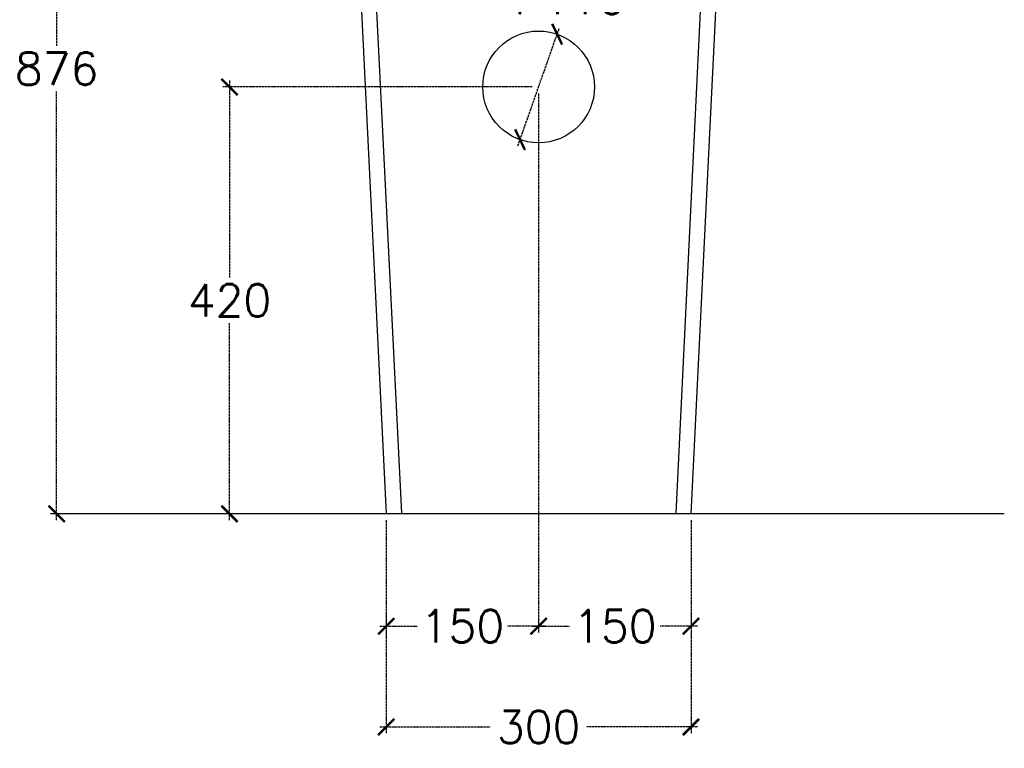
# Model space of a CAD drawing. Extents: x -11826 to -1759, y -5566 to -2206.
# Tile 10 of 13: x -4807 to -3838, y -4342 to -3626. Entities that reach past the tile are written whole.
import ezdxf

# ---------------------------------------------------------------- set-up
doc = ezdxf.new("R2010")
doc.units = 0
doc.header["$LTSCALE"] = 0.2
doc.linetypes.add('ACAD_ISO02W100', pattern=[15, 12, -3])
doc.layers.get('0').update_dxf_attribs({"linetype": 'CONTINUOUS'})
doc.layers.get('Defpoints').update_dxf_attribs({"linetype": 'CONTINUOUS'})
doc.styles.get("Standard").update_dxf_attribs({"font": 'simplex.shx'})
doc.dimstyles.new('Q_Dettagli', dxfattribs={"dimscale": 32, "dimtxt": 1, "dimasz": 0.5, "dimexe": 0.2, "dimexo": 0.2, "dimgap": 0.2, "dimtad": 0, "dimtih": 1, "dimtoh": 1, "dimzin": 9, "dimdsep": 46, "dimtxsty": 'Standard', "dimblk": 'ARCHTICK', "dimcen": 0.2, "dimdle": 0.2, "dimclrd": 42, "dimclre": 42, "dimclrt": 142, "dimadec": 0, "dimazin": 0, "dimtfac": 1, "dimtofl": 0, "dimtmove": 2, "dimatfit": 0, "dimfxl": 1, "dimtolj": 1, "dimtzin": 0, "dimarcsym": 0})

# ---------------------------------------------------------------- blocks, each defined once
blk = doc.blocks.new('_ArchTick')
at = {"color": 0, "linetype": 'ByBlock', "const_width": 0.15}
blk.add_lwpolyline([(-0.5, -0.5), (0.5, 0.5)], dxfattribs=at)
blk = doc.blocks.new('*D36')
at = {"color": 42, "linetype": 'ACAD_ISO02W100', "lineweight": -2, "transparency": 16777216}
for p, q in [((-4519.32, -3235.73), (-4776.74, -3235.73)), ((-4770.34, -3229.33), (-4770.34, -3651.33)), ((-4770.34, -4118.14), (-4770.34, -3696.13)), ((-4452.31, -4111.74), (-4776.74, -4111.74))]:
    blk.add_line(p, q, dxfattribs=at)
at = {"layer": 'Defpoints', "color": 0, "linetype": 'ACAD_ISO02W100', "transparency": 16777216}
for p in [(-4512.92, -3235.73), (-4770.34, -4111.74), (-4445.91, -4111.74)]:
    blk.add_point(p, dxfattribs=at)
at = {"color": 42, "linetype": 'ACAD_ISO02W100', "lineweight": -2, "transparency": 16777216, "xscale": 16, "yscale": 16, "zscale": 16}
for p, rotation in [((-4770.34, -3235.73), 90), ((-4770.34, -4111.74), 270)]:
    blk.add_blockref('_ArchTick', p, dxfattribs=dict(at, rotation=rotation))
at = {"color": 142, "linetype": 'ACAD_ISO02W100', "transparency": 16777216, "insert": (-4770.34, -3673.73), "char_height": 32, "attachment_point": 5}
blk.add_mtext('\\A1;876', dxfattribs=at)
blk = doc.blocks.new('*D40')
at = {"color": 42, "linetype": 'ACAD_ISO02W100', "lineweight": -2, "transparency": 16777216}
for p, q in [((-4445.91, -4199.28), (-4445.91, -4327.85)), ((-4145.91, -4199.28), (-4145.91, -4327.85)), ((-4452.31, -4321.45), (-4343.46, -4321.45)), ((-4139.51, -4321.45), (-4248.37, -4321.45))]:
    blk.add_line(p, q, dxfattribs=at)
at = {"layer": 'Defpoints', "color": 0, "linetype": 'ACAD_ISO02W100', "transparency": 16777216}
for p in [(-4445.91, -4192.88), (-4145.91, -4192.88), (-4145.91, -4321.45)]:
    blk.add_point(p, dxfattribs=at)
at = {"color": 42, "linetype": 'ACAD_ISO02W100', "lineweight": -2, "transparency": 16777216, "xscale": 16, "yscale": 16, "zscale": 16, "rotation": 180}
blk.add_blockref('_ArchTick', (-4445.91, -4321.45), dxfattribs=at)
at = {"color": 42, "linetype": 'ACAD_ISO02W100', "lineweight": -2, "transparency": 16777216, "xscale": 16, "yscale": 16, "zscale": 16}
blk.add_blockref('_ArchTick', (-4145.91, -4321.45), dxfattribs=at)
at = {"color": 142, "linetype": 'ACAD_ISO02W100', "transparency": 16777216, "insert": (-4295.91, -4321.45), "char_height": 32, "attachment_point": 5}
blk.add_mtext('\\A1;300', dxfattribs=at)
blk = doc.blocks.new('*D41')
at = {"color": 42, "linetype": 'ACAD_ISO02W100', "lineweight": -2, "transparency": 16777216}
for p, q in [((-4302.31, -3691.74), (-4606.58, -3691.74)), ((-4600.18, -3685.34), (-4600.18, -3879.34)), ((-4600.18, -4118.14), (-4600.18, -3924.14)), ((-4452.31, -4111.74), (-4606.58, -4111.74))]:
    blk.add_line(p, q, dxfattribs=at)
at = {"layer": 'Defpoints', "color": 0, "linetype": 'ACAD_ISO02W100', "transparency": 16777216}
for p in [(-4295.91, -3691.74), (-4600.18, -4111.74), (-4445.91, -4111.74)]:
    blk.add_point(p, dxfattribs=at)
at = {"color": 42, "linetype": 'ACAD_ISO02W100', "lineweight": -2, "transparency": 16777216, "xscale": 16, "yscale": 16, "zscale": 16}
for p, rotation in [((-4600.18, -3691.74), 90), ((-4600.18, -4111.74), 270)]:
    blk.add_blockref('_ArchTick', p, dxfattribs=dict(at, rotation=rotation))
at = {"color": 142, "linetype": 'ACAD_ISO02W100', "transparency": 16777216, "insert": (-4600.18, -3901.74), "char_height": 32, "attachment_point": 5}
blk.add_mtext('\\A1;420', dxfattribs=at)
blk = doc.blocks.new('*D42')
at = {"color": 42, "linetype": 'ACAD_ISO02W100', "lineweight": -2, "transparency": 16777216}
for p, q in [((-4295.91, -3698.14), (-4295.91, -4228.75)), ((-4445.91, -4118.14), (-4445.91, -4228.75)), ((-4452.31, -4222.35), (-4415.41, -4222.35)), ((-4289.51, -4222.35), (-4326.42, -4222.35))]:
    blk.add_line(p, q, dxfattribs=at)
at = {"layer": 'Defpoints', "color": 0, "linetype": 'ACAD_ISO02W100', "transparency": 16777216}
for p in [(-4295.91, -3691.74), (-4445.91, -4111.74), (-4295.91, -4222.35)]:
    blk.add_point(p, dxfattribs=at)
at = {"color": 42, "linetype": 'ACAD_ISO02W100', "lineweight": -2, "transparency": 16777216, "xscale": 16, "yscale": 16, "zscale": 16, "rotation": 180}
blk.add_blockref('_ArchTick', (-4445.91, -4222.35), dxfattribs=at)
at = {"color": 42, "linetype": 'ACAD_ISO02W100', "lineweight": -2, "transparency": 16777216, "xscale": 16, "yscale": 16, "zscale": 16}
blk.add_blockref('_ArchTick', (-4295.91, -4222.35), dxfattribs=at)
at = {"color": 142, "linetype": 'ACAD_ISO02W100', "transparency": 16777216, "insert": (-4370.91, -4222.35), "char_height": 32, "attachment_point": 5}
blk.add_mtext('\\A1;150', dxfattribs=at)
blk = doc.blocks.new('*D43')
at = {"color": 42, "linetype": 'ACAD_ISO02W100', "lineweight": -2, "transparency": 16777216}
for p, q in [((-4295.91, -3698.14), (-4295.91, -4228.64)), ((-4145.91, -4118.14), (-4145.91, -4228.64)), ((-4302.31, -4222.24), (-4265.41, -4222.24)), ((-4139.51, -4222.24), (-4176.42, -4222.24))]:
    blk.add_line(p, q, dxfattribs=at)
at = {"layer": 'Defpoints', "color": 0, "linetype": 'ACAD_ISO02W100', "transparency": 16777216}
for p in [(-4295.91, -3691.74), (-4145.91, -4111.74), (-4145.91, -4222.24)]:
    blk.add_point(p, dxfattribs=at)
at = {"color": 42, "linetype": 'ACAD_ISO02W100', "lineweight": -2, "transparency": 16777216, "xscale": 16, "yscale": 16, "zscale": 16, "rotation": 180}
blk.add_blockref('_ArchTick', (-4295.91, -4222.24), dxfattribs=at)
at = {"color": 42, "linetype": 'ACAD_ISO02W100', "lineweight": -2, "transparency": 16777216, "xscale": 16, "yscale": 16, "zscale": 16}
blk.add_blockref('_ArchTick', (-4145.91, -4222.24), dxfattribs=at)
at = {"color": 142, "linetype": 'ACAD_ISO02W100', "transparency": 16777216, "insert": (-4220.91, -4222.24), "char_height": 32, "attachment_point": 5}
blk.add_mtext('\\A1;150', dxfattribs=at)
blk = doc.blocks.new('*D44')
at = {"color": 42, "linetype": 'ACAD_ISO02W100', "lineweight": -2, "transparency": 16777216}
blk.add_line((-4316.29, -3749.65), (-4275.54, -3633.82), dxfattribs=at)
at = {"layer": 'Defpoints', "color": 0, "linetype": 'ACAD_ISO02W100', "transparency": 16777216}
for p in [(-4277.66, -3639.85), (-4314.17, -3743.62)]:
    blk.add_point(p, dxfattribs=at)
at = {"color": 42, "linetype": 'ACAD_ISO02W100', "lineweight": -2, "transparency": 16777216, "xscale": 16, "yscale": 16, "zscale": 16}
for p, rotation in [((-4277.66, -3639.85), 70.61542687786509), ((-4314.17, -3743.62), 250.6154268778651)]:
    blk.add_blockref('_ArchTick', p, dxfattribs=dict(at, rotation=rotation))
at = {"color": 142, "linetype": 'ACAD_ISO02W100', "transparency": 16777216, "insert": (-4265.04, -3603.99), "char_height": 32, "attachment_point": 5}
blk.add_mtext('\\A1;∅110', dxfattribs=at)

msp = doc.modelspace()

# ---------------------------------------------------------------- linework, layer by layer
at = {"color": 7}
for p, q in [((-4116.999, -3518.504), (-4145.915, -4111.735)), ((-4474.512, -3533.317), (-4445.915, -4111.735)), ((-4458.645, -3550.476), (-4430.933, -4110.995)), ((-4133.574, -3550.466), (-4160.897, -4111.005)), ((-4145.915, -4111.735), (-4445.915, -4111.735))]:
    msp.add_line(p, q, dxfattribs=at)
at = {"color": 2}
msp.add_line((-3837.523, -4111.735), (-4773.967, -4111.735), dxfattribs=at)
at = {"color": 7}
msp.add_circle((-4295.915, -3691.735), 55, dxfattribs=at)

# ---------------------------------------------------------------- dimensions: what is measured, and where the dimension line sits
at = {"color": 1, "linetype": 'ACAD_ISO02W100'}
for base, p1, picture, middle in [((-4770.338, -4111.735), (-4512.925, -3235.733), '*D36', (-4770.338, -3673.734)), ((-4600.178, -4111.735), (-4295.915, -3691.735), '*D41', (-4600.178, -3901.735))]:
    dim = msp.add_linear_dim(base=base, p1=p1, p2=(-4445.915, -4111.735), angle=90, dimstyle='Q_Dettagli', override={"dimdec": 0}, dxfattribs=at)
    dim.commit()
    dim.dimension.update_dxf_attribs({"geometry": picture, "text_midpoint": middle})
dim = msp.add_diameter_dim_2p(p1=(-4314.17, -3743.618), p2=(-4277.66, -3639.853), dimstyle='Q_Dettagli', override={"dimdec": 0}, dxfattribs=at)
dim.commit()
dim.dimension.update_dxf_attribs({"geometry": '*D44', "text_midpoint": (-4265.04, -3603.987), "dimtype": 163})
for base, p1, p2, picture, middle in [((-4295.915, -4222.352), (-4445.915, -4111.735), (-4295.915, -3691.735), '*D42', (-4370.915, -4222.352)), ((-4145.915, -4222.238), (-4295.915, -3691.735), (-4145.915, -4111.735), '*D43', (-4220.915, -4222.238)), ((-4145.915, -4321.446), (-4445.915, -4192.884), (-4145.915, -4192.884), '*D40', (-4295.915, -4321.446))]:
    dim = msp.add_linear_dim(base=base, p1=p1, p2=p2, dimstyle='Q_Dettagli', override={"dimdec": 0}, dxfattribs=at)
    dim.commit()
    dim.dimension.update_dxf_attribs({"geometry": picture, "text_midpoint": middle})

doc.saveas('drawing.dxf')
